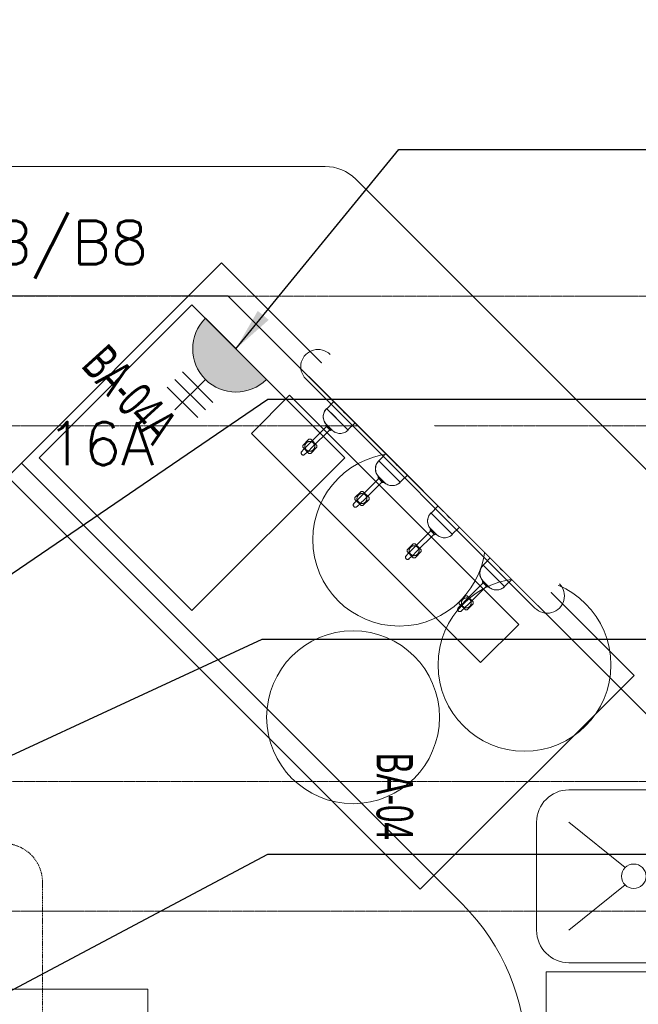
# Model space of a CAD drawing. Header units: millimetres. Extents: x -359 to 21654, y -24856 to 16255.
# Tile 8 of 31: x 802 to 2233, y 10518 to 12797. Entities that reach past the tile are written whole.
import ezdxf
from ezdxf.enums import TextEntityAlignment as Align

# ---------------------------------------------------------------- set-up
doc = ezdxf.new("R2010")
doc.units = ezdxf.units.MM
doc.header["$MEASUREMENT"] = 0
doc.set_wipeout_variables(frame=1)
doc.linetypes.add('FP XREF (2)$0$$0$HIDDEN', pattern=[0.375, 0.25, -0.125])
doc.linetypes.add('HIDDENX2', pattern=[0.75, 0.5, -0.25])
doc.layers.get('0').update_dxf_attribs({"color": 1, "lineweight": 5, "true_color": 0xff0000})
for name, color, linetype, lineweight, true_color in [('FP XREF (2)$0$A-BULKHEAD', 9, 'Continuous', 0, 0x808080), ('FP XREF (2)$0$A-COUNTER', 9, 'Continuous', 0, 0x808080), ('FP XREF (2)$0$A-EQUIP', 9, 'Continuous', 0, 0x808080), ('FP XREF (2)$0$CYAN', 9, 'Continuous', 0, 0x808080), ('FP XREF (2)$0$EQUIP.', 9, 'Continuous', 0, 0x808080), ('FP XREF (2)$0$Furn', 9, 'Continuous', 0, 0x808080), ('FP XREF (2)$0$New-Design-Equipment', 9, 'Continuous', 0, 0x808080), ('M-MEP-ELPR-CKT', 7, 'HIDDENX2', 20, 0x960000), ('M-MEP-ELPR-SOCKET', 5, 'Continuous', 20, 0x0000ff)]:
    doc.layers.add(name, color=color, linetype=linetype, lineweight=lineweight, true_color=true_color)
doc.layers.add('M-MEP-ELSL-TEXT', color=7, linetype='Continuous', lineweight=20)
doc.layers.add('M-MEP-GEN', color=7, linetype='Continuous', lineweight=5)
doc.styles.add('FP XREF (2)$0$MtXpl_Arial_Narrow', font='arialn.ttf')
doc.styles.add('Oswald Light', font='txt')
doc.styles.get("Standard").update_dxf_attribs({"font": 'romans.shx'})
doc.dimstyles.new('MDS-50', dxfattribs={"dimtxt": 100, "dimasz": 100, "dimexe": 50, "dimexo": 50, "dimgap": 25, "dimtad": 1, "dimdec": 0, "dimtxsty": 'Oswald Light', "dimcen": 0, "dimdle": 1.5875, "dimazin": 0, "dimtfac": 1, "dimtdec": 0, "dimtix": 1, "dimtmove": 0, "dimatfit": 0, "dimfxl": 1, "dimfrac": 2, "dimtolj": 1, "dimarcsym": 0})

# ---------------------------------------------------------------- blocks, each defined once
blk = doc.blocks.new('FP XREF (2)$0$A$C1614d8bb')
at = {"color": 0, "lineweight": -2, "extrusion": (0, 0, -1)}
for p, q in [((1393.5, -477), (1387.9, -481.6)), ((1399.9, -473.6), (1393.5, -477)), ((1406.9, -471.5), (1399.9, -473.6)), ((1414.1, -470.8), (1406.9, -471.5)), ((1421.3, -471.5), (1414.1, -470.8)), ((1428.3, -473.6), (1421.3, -471.5)), ((1434.7, -477), (1428.3, -473.6)), ((1440.3, -481.6), (1434.7, -477)), ((1387.9, -481.6), (1312.3, -560.6)), ((1444.9, -487.3), (1440.3, -481.6)), ((1448.3, -493.7), (1444.9, -487.3)), ((1450.4, -500.6), (1448.3, -493.7)), ((1451.1, -507.8), (1450.4, -500.6)), ((1444.9, -528.4), (1448.3, -522)), ((1448.3, -522), (1450.4, -515)), ((1450.4, -515), (1451.1, -507.8)), ((1361.3, -609.6), (1440.3, -534)), ((1440.3, -534), (1444.9, -528.4)), ((1306.1, -568.8), (1305.3, -571.2)), ((1307.3, -566.4), (1306.1, -568.8)), ((1308.6, -564.2), (1307.3, -566.4)), ((1310.1, -562.1), (1308.6, -564.2)), ((1311.9, -560.2), (1310.1, -562.1)), ((1330.6, -578.9), (1311.9, -560.2)), ((1312.3, -560.6), (1361.3, -609.6)), ((1304.6, -573.8), (1304.3, -576.3)), ((1304.3, -576.3), (1304.3, -581.5)), ((1304.3, -581.5), (1304.6, -584.1)), ((1305.3, -571.2), (1304.6, -573.8)), ((1304.6, -584.1), (1305.3, -586.6)), ((1305.3, -586.6), (1306.2, -589)), ((1306.2, -589), (1307.3, -591.4)), ((1307.3, -591.4), (1308.6, -593.6)), ((1330.6, -578.9), (1330.6, -578.9)), ((1330.6, -578.9), (1330.6, -578.9)), ((1336.8, -585.1), (1330.6, -578.9)), ((1343, -591.3), (1336.8, -585.1)), ((1361.7, -610), (1343, -591.3)), ((1343, -591.3), (1343, -591.3)), ((1343, -591.3), (1343, -591.3)), ((1527.6, -592.3), (1520.7, -594.4)), ((1534.8, -591.5), (1527.6, -592.3)), ((1542, -592.3), (1534.8, -591.5)), ((1549, -594.4), (1542, -592.3)), ((1311.7, -601.3), (1270.4, -642.6)), ((1278, -650.3), (1319.3, -609)), ((1308.6, -593.6), (1310.1, -595.7)), ((1310.1, -595.7), (1311.9, -597.6)), ((1310.6, -596), (1310.1, -599.8)), ((1310.1, -599.8), (1320.9, -610.6)), ((1324.7, -610.1), (1310.6, -596)), ((1319.3, -609), (1311.7, -601.3)), ((1311.9, -597.6), (1311.9, -597.6)), ((1311.9, -597.6), (1318.1, -603.8)), ((1318.1, -603.8), (1324.3, -610)), ((1320.9, -610.6), (1324.7, -610.1)), ((1324.3, -610), (1324.3, -610)), ((1324.3, -610), (1326.2, -611.8)), ((1326.2, -611.8), (1328.3, -613.3)), ((1328.3, -613.3), (1330.5, -614.6)), ((1330.5, -614.6), (1332.9, -615.8)), ((1353.1, -615.8), (1355.5, -614.7)), ((1355.5, -614.7), (1357.7, -613.3)), ((1357.7, -613.3), (1359.8, -611.8)), ((1359.8, -611.8), (1361.7, -610)), ((1508.7, -602.4), (1433, -681.3)), ((1514.3, -597.8), (1508.7, -602.4)), ((1520.7, -594.4), (1514.3, -597.8)), ((1555.4, -597.8), (1549, -594.4)), ((1561, -602.4), (1555.4, -597.8)), ((1565.6, -608), (1561, -602.4)), ((1569, -614.4), (1565.6, -608)), ((1571.1, -621.3), (1569, -614.4)), ((1270.9, -631.3), (1256.7, -645.5)), ((1267, -637.8), (1266.1, -638.4)), ((1268, -637.3), (1267, -637.8)), ((1269, -636.8), (1268, -637.3)), ((1270.1, -636.5), (1269, -636.8)), ((1271.2, -636.3), (1270.1, -636.5)), ((1275.1, -631.3), (1270.9, -631.3)), ((1272.3, -636.1), (1271.2, -636.3)), ((1273.5, -636.1), (1272.3, -636.1)), ((1274.6, -636.2), (1273.5, -636.1)), ((1275.7, -636.4), (1274.6, -636.2)), ((1289.2, -645.5), (1275.1, -631.3)), ((1276.8, -636.8), (1275.7, -636.4)), ((1277.8, -637.2), (1276.8, -636.8)), ((1278.8, -637.7), (1277.8, -637.2)), ((1279.8, -638.3), (1278.8, -637.7)), ((1332.9, -615.8), (1335.3, -616.6)), ((1335.3, -616.6), (1337.8, -617.3)), ((1337.8, -617.3), (1340.4, -617.6)), ((1340.4, -617.6), (1345.6, -617.6)), ((1345.6, -617.6), (1348.2, -617.3)), ((1348.2, -617.3), (1350.7, -616.6)), ((1350.7, -616.6), (1353.1, -615.8)), ((1569, -642.7), (1571.1, -635.8)), ((1571.8, -628.5), (1571.1, -621.3)), ((1571.1, -635.8), (1571.8, -628.5)), ((1253.4, -660.5), (1253.2, -661.1)), ((1253.8, -659.9), (1253.4, -660.5)), ((1254.2, -659.4), (1253.8, -659.9)), ((1262.5, -650), (1254.2, -659.4)), ((1256.7, -645.5), (1256.7, -649.7)), ((1256.7, -649.7), (1270.9, -663.9)), ((1261.6, -646), (1261.5, -647.1)), ((1261.5, -647.1), (1261.5, -648.3)), ((1261.5, -648.3), (1261.6, -649.4)), ((1261.8, -644.9), (1261.6, -646)), ((1261.6, -649.4), (1261.9, -650.5)), ((1262.1, -643.8), (1261.8, -644.9)), ((1261.8, -665.9), (1270.6, -658.1)), ((1261.9, -650.5), (1262.2, -651.6)), ((1262.6, -642.8), (1262.1, -643.8)), ((1262.2, -651.6), (1262.6, -652.6)), ((1263.1, -650.2), (1262.5, -650)), ((1263.1, -641.8), (1262.6, -642.8)), ((1262.6, -652.6), (1263.2, -653.6)), ((1263.7, -640.8), (1263.1, -641.8)), ((1270.5, -642.7), (1263.1, -650.2)), ((1263.2, -653.6), (1263.8, -654.5)), ((1264.4, -640), (1263.7, -640.8)), ((1263.8, -654.5), (1264.5, -655.4)), ((1265.2, -639.1), (1264.4, -640)), ((1264.5, -655.4), (1265.3, -656.2)), ((1266.1, -638.4), (1265.2, -639.1)), ((1265.3, -656.2), (1266.2, -656.9)), ((1266.2, -656.9), (1267.1, -657.5)), ((1267.1, -657.5), (1268.1, -658)), ((1268.1, -658), (1269.2, -658.5)), ((1269.2, -658.5), (1270.3, -658.8)), ((1270.3, -658.8), (1271.4, -659)), ((1270.4, -642.6), (1270.5, -642.7)), ((1270.5, -657.7), (1278, -650.2)), ((1270.6, -658.1), (1270.5, -657.7)), ((1271.4, -659), (1272.5, -659.1)), ((1272.5, -659.1), (1273.6, -659.1)), ((1273.6, -659.1), (1274.7, -659)), ((1274.7, -659), (1275.8, -658.7)), ((1275.1, -663.9), (1289.2, -649.7)), ((1275.8, -658.7), (1276.9, -658.4)), ((1276.9, -658.4), (1278, -658)), ((1278, -650.2), (1278, -650.3)), ((1278, -658), (1279, -657.4)), ((1279, -657.4), (1279.9, -656.8)), ((1280.6, -639), (1279.8, -638.3)), ((1279.9, -656.8), (1280.8, -656.1)), ((1281.4, -639.8), (1280.6, -639)), ((1280.8, -656.1), (1281.5, -655.3)), ((1282.2, -640.7), (1281.4, -639.8)), ((1281.5, -655.3), (1282.3, -654.4)), ((1282.8, -641.6), (1282.2, -640.7)), ((1282.3, -654.4), (1282.9, -653.4)), ((1283.3, -642.6), (1282.8, -641.6)), ((1282.9, -653.4), (1283.4, -652.4)), ((1283.8, -643.7), (1283.3, -642.6)), ((1283.4, -652.4), (1283.8, -651.4)), ((1284.1, -644.7), (1283.8, -643.7)), ((1283.8, -651.4), (1284.1, -650.3)), ((1284.3, -645.8), (1284.1, -644.7)), ((1284.1, -650.3), (1284.4, -649.2)), ((1284.4, -647), (1284.3, -645.8)), ((1284.5, -648.1), (1284.4, -647)), ((1284.4, -649.2), (1284.5, -648.1)), ((1289.2, -649.7), (1289.2, -645.5)), ((1482, -730.4), (1561, -654.7)), ((1561, -654.7), (1565.6, -649.1)), ((1565.6, -649.1), (1569, -642.7)), ((1253, -661.8), (1252.9, -662.4)), ((1252.9, -662.4), (1252.9, -663.1)), ((1252.9, -663.1), (1253, -663.8)), ((1253.2, -661.1), (1253, -661.8)), ((1253, -663.8), (1253.2, -664.4)), ((1253.2, -664.4), (1253.4, -665)), ((1253.4, -665), (1253.8, -665.6)), ((1253.8, -665.6), (1254.2, -666.1)), ((1254.2, -666.1), (1254.7, -666.6)), ((1254.7, -666.6), (1255.2, -667)), ((1255.2, -667), (1255.8, -667.3)), ((1255.8, -667.3), (1256.4, -667.5)), ((1256.4, -667.5), (1257, -667.7)), ((1257, -667.7), (1257.7, -667.8)), ((1257.7, -667.8), (1258.4, -667.7)), ((1258.4, -667.7), (1259, -667.6)), ((1259, -667.6), (1259.7, -667.4)), ((1259.7, -667.4), (1260.3, -667.2)), ((1260.3, -667.2), (1260.8, -666.8)), ((1260.8, -666.8), (1261.3, -666.4)), ((1261.3, -666.4), (1261.8, -665.9)), ((1270.9, -663.9), (1275.1, -663.9)), ((1430.9, -682.9), (1429.3, -685)), ((1432.6, -680.9), (1430.9, -682.9)), ((1451.3, -699.6), (1432.6, -680.9)), ((1433, -681.3), (1482, -730.4)), ((1425.4, -694.5), (1425, -697.1)), ((1425, -697.1), (1425, -702.2)), ((1425, -702.2), (1425.4, -704.8)), ((1426, -692), (1425.4, -694.5)), ((1425.4, -704.8), (1426, -707.3)), ((1426.9, -689.5), (1426, -692)), ((1428, -687.2), (1426.9, -689.5)), ((1429.3, -685), (1428, -687.2)), ((1451.3, -699.6), (1451.3, -699.6)), ((1451.3, -699.6), (1451.3, -699.6)), ((1457.5, -705.9), (1451.3, -699.6)), ((1463.7, -712.1), (1457.5, -705.9)), ((1432.4, -722.1), (1391.1, -763.4)), ((1426, -707.3), (1426.9, -709.8)), ((1426.9, -709.8), (1428, -712.1)), ((1428, -712.1), (1429.3, -714.3)), ((1429.3, -714.3), (1430.9, -716.4)), ((1430.9, -716.4), (1432.6, -718.3)), ((1431.3, -716.7), (1430.9, -720.6)), ((1430.9, -720.6), (1441.6, -731.3)), ((1445.4, -730.9), (1431.3, -716.7)), ((1440.1, -729.7), (1432.4, -722.1)), ((1432.6, -718.3), (1432.6, -718.3)), ((1432.6, -718.3), (1438.8, -724.5)), ((1438.8, -724.5), (1445, -730.8)), ((1482.4, -730.8), (1463.7, -712.1)), ((1463.7, -712.1), (1463.7, -712.1)), ((1463.7, -712.1), (1463.7, -712.1)), ((1629.4, -723.1), (1553.7, -802.1)), ((1635, -718.5), (1629.4, -723.1)), ((1641.4, -715.1), (1635, -718.5)), ((1648.3, -713), (1641.4, -715.1)), ((1655.6, -712.3), (1648.3, -713)), ((1662.8, -713), (1655.6, -712.3)), ((1669.7, -715.1), (1662.8, -713)), ((1676.1, -718.5), (1669.7, -715.1)), ((1681.7, -723.1), (1676.1, -718.5)), ((1686.3, -728.7), (1681.7, -723.1)), ((1689.7, -735.1), (1686.3, -728.7)), ((1398.8, -771), (1440.1, -729.7)), ((1441.6, -731.3), (1445.4, -730.9)), ((1445, -730.8), (1445, -730.8)), ((1445, -730.8), (1447, -732.5)), ((1447, -732.5), (1449, -734)), ((1449, -734), (1451.3, -735.4)), ((1451.3, -735.4), (1453.6, -736.5)), ((1453.6, -736.5), (1456, -737.4)), ((1456, -737.4), (1458.6, -738)), ((1458.6, -738), (1461.1, -738.4)), ((1461.1, -738.4), (1466.3, -738.4)), ((1466.3, -738.4), (1468.9, -738)), ((1468.9, -738), (1471.4, -737.4)), ((1471.4, -737.4), (1473.8, -736.5)), ((1473.8, -736.5), (1476.2, -735.4)), ((1476.2, -735.4), (1478.4, -734.1)), ((1478.4, -734.1), (1480.5, -732.5)), ((1480.5, -732.5), (1482.4, -730.8)), ((1691.8, -742.1), (1689.7, -735.1)), ((1692.6, -749.3), (1691.8, -742.1)), ((1691.8, -756.5), (1692.6, -749.3)), ((1383.2, -770.7), (1374.9, -780.2)), ((1391.6, -752.1), (1377.4, -766.2)), ((1377.4, -766.2), (1377.4, -770.5)), ((1377.4, -770.5), (1391.6, -784.6)), ((1382.3, -766.7), (1382.2, -767.9)), ((1382.2, -767.9), (1382.2, -769)), ((1382.2, -769), (1382.4, -770.1)), ((1382.5, -765.6), (1382.3, -766.7)), ((1382.4, -770.1), (1382.6, -771.2)), ((1382.9, -764.5), (1382.5, -765.6)), ((1382.6, -771.2), (1382.9, -772.3)), ((1383.3, -763.5), (1382.9, -764.5)), ((1382.9, -772.3), (1383.4, -773.3)), ((1383.8, -770.9), (1383.2, -770.7)), ((1383.8, -762.5), (1383.3, -763.5)), ((1383.4, -773.3), (1383.9, -774.3)), ((1384.4, -761.6), (1383.8, -762.5)), ((1391.2, -763.5), (1383.8, -770.9)), ((1383.9, -774.3), (1384.5, -775.2)), ((1385.1, -760.7), (1384.4, -761.6)), ((1385.9, -759.9), (1385.1, -760.7)), ((1386.8, -759.2), (1385.9, -759.9)), ((1387.7, -758.5), (1386.8, -759.2)), ((1388.7, -758), (1387.7, -758.5)), ((1389.8, -757.6), (1388.7, -758)), ((1390.8, -757.2), (1389.8, -757.6)), ((1391.9, -757), (1390.8, -757.2)), ((1391.1, -763.4), (1391.2, -763.5)), ((1391.2, -778.5), (1398.7, -771)), ((1395.8, -752.1), (1391.6, -752.1)), ((1393.1, -756.9), (1391.9, -757)), ((1394.2, -756.9), (1393.1, -756.9)), ((1395.3, -757), (1394.2, -756.9)), ((1396.4, -757.2), (1395.3, -757)), ((1410, -766.2), (1395.8, -752.1)), ((1395.8, -784.6), (1410, -770.5)), ((1397.5, -757.5), (1396.4, -757.2)), ((1398.5, -757.9), (1397.5, -757.5)), ((1399.5, -758.4), (1398.5, -757.9)), ((1398.7, -771), (1398.8, -771)), ((1400.5, -759.1), (1399.5, -758.4)), ((1401.4, -759.8), (1400.5, -759.1)), ((1402.2, -760.6), (1401.4, -759.8)), ((1402.9, -761.4), (1402.2, -760.6)), ((1403.5, -762.4), (1402.9, -761.4)), ((1403, -775.1), (1403.6, -774.2)), ((1404.1, -763.4), (1403.5, -762.4)), ((1403.6, -774.2), (1404.1, -773.2)), ((1404.5, -764.4), (1404.1, -763.4)), ((1404.1, -773.2), (1404.6, -772.1)), ((1404.8, -765.5), (1404.5, -764.4)), ((1404.6, -772.1), (1404.9, -771)), ((1405.1, -766.6), (1404.8, -765.5)), ((1404.9, -771), (1405.1, -769.9)), ((1405.2, -767.7), (1405.1, -766.6)), ((1405.1, -769.9), (1405.2, -768.8)), ((1405.2, -768.8), (1405.2, -767.7)), ((1410, -770.5), (1410, -766.2)), ((1681.7, -775.4), (1686.3, -769.8)), ((1686.3, -769.8), (1689.7, -763.4)), ((1689.7, -763.4), (1691.8, -756.5)), ((1373.7, -782.5), (1373.6, -783.2)), ((1373.6, -783.2), (1373.6, -783.8)), ((1373.6, -783.8), (1373.7, -784.5)), ((1373.9, -781.9), (1373.7, -782.5)), ((1373.7, -784.5), (1373.9, -785.1)), ((1374.2, -781.2), (1373.9, -781.9)), ((1373.9, -785.1), (1374.2, -785.7)), ((1374.5, -780.7), (1374.2, -781.2)), ((1374.2, -785.7), (1374.5, -786.3)), ((1374.9, -780.2), (1374.5, -780.7)), ((1374.5, -786.3), (1374.9, -786.8)), ((1374.9, -786.8), (1375.4, -787.3)), ((1375.4, -787.3), (1375.9, -787.7)), ((1375.9, -787.7), (1376.5, -788)), ((1376.5, -788), (1377.1, -788.3)), ((1377.1, -788.3), (1377.8, -788.4)), ((1377.8, -788.4), (1378.4, -788.5)), ((1378.4, -788.5), (1379.1, -788.5)), ((1379.1, -788.5), (1379.8, -788.4)), ((1379.8, -788.4), (1380.4, -788.2)), ((1380.4, -788.2), (1381, -787.9)), ((1381, -787.9), (1381.6, -787.5)), ((1381.6, -787.5), (1382.1, -787.1)), ((1382.1, -787.1), (1382.5, -786.6)), ((1382.5, -786.6), (1391.4, -778.9)), ((1384.5, -775.2), (1385.3, -776.1)), ((1385.3, -776.1), (1386.1, -776.9)), ((1386.1, -776.9), (1386.9, -777.6)), ((1386.9, -777.6), (1387.9, -778.2)), ((1387.9, -778.2), (1388.9, -778.8)), ((1388.9, -778.8), (1389.9, -779.2)), ((1389.9, -779.2), (1391, -779.5)), ((1391, -779.5), (1392.1, -779.7)), ((1391.4, -778.9), (1391.2, -778.5)), ((1391.6, -784.6), (1395.8, -784.6)), ((1392.1, -779.7), (1393.2, -779.8)), ((1393.2, -779.8), (1394.4, -779.8)), ((1394.4, -779.8), (1395.5, -779.7)), ((1395.5, -779.7), (1396.6, -779.5)), ((1396.6, -779.5), (1397.7, -779.1)), ((1397.7, -779.1), (1398.7, -778.7)), ((1398.7, -778.7), (1399.7, -778.1)), ((1399.7, -778.1), (1400.6, -777.5)), ((1400.6, -777.5), (1401.5, -776.8)), ((1401.5, -776.8), (1402.3, -776)), ((1402.3, -776), (1403, -775.1)), ((1602.8, -851.1), (1681.7, -775.4)), ((1546.1, -815.2), (1545.7, -817.8)), ((1545.7, -817.8), (1545.7, -823)), ((1546.7, -812.7), (1546.1, -815.2)), ((1547.6, -810.3), (1546.7, -812.7)), ((1548.7, -807.9), (1547.6, -810.3)), ((1550.1, -805.7), (1548.7, -807.9)), ((1551.6, -803.6), (1550.1, -805.7)), ((1553.3, -801.7), (1551.6, -803.6)), ((1572, -820.4), (1553.3, -801.7)), ((1553.7, -802.1), (1602.8, -851.1)), ((1553.1, -842.8), (1511.8, -884.1)), ((1545.7, -823), (1546.1, -825.5)), ((1546.1, -825.5), (1546.7, -828.1)), ((1546.7, -828.1), (1547.6, -830.5)), ((1547.6, -830.5), (1548.7, -832.8)), ((1548.7, -832.8), (1550.1, -835.1)), ((1550.1, -835.1), (1551.6, -837.2)), ((1551.6, -837.2), (1553.4, -839.1)), ((1552, -837.5), (1551.6, -841.3)), ((1551.6, -841.3), (1562.4, -852)), ((1566.2, -851.6), (1552, -837.5)), ((1560.8, -850.5), (1553.1, -842.8)), ((1553.4, -839.1), (1553.4, -839.1)), ((1553.4, -839.1), (1559.6, -845.3)), ((1572.1, -820.4), (1572, -820.4)), ((1572, -820.4), (1572, -820.4)), ((1578.3, -826.6), (1572.1, -820.4)), ((1584.5, -832.8), (1578.3, -826.6)), ((1603.2, -851.5), (1584.5, -832.8)), ((1584.5, -832.8), (1584.5, -832.8)), ((1584.5, -832.8), (1584.5, -832.8)), ((1755.7, -839.2), (1750.1, -843.8)), ((1762.1, -835.8), (1755.7, -839.2)), ((1769.1, -833.7), (1762.1, -835.8)), ((1776.3, -833), (1769.1, -833.7)), ((1783.5, -833.7), (1776.3, -833)), ((1790.5, -835.8), (1783.5, -833.7)), ((1796.8, -839.2), (1790.5, -835.8)), ((1802.5, -843.8), (1796.8, -839.2)), ((1519.5, -891.8), (1560.8, -850.5)), ((1559.6, -845.3), (1565.8, -851.5)), ((1562.4, -852), (1566.2, -851.6)), ((1565.8, -851.5), (1565.8, -851.5)), ((1565.8, -851.5), (1567.7, -853.2)), ((1567.7, -853.2), (1569.8, -854.8)), ((1569.8, -854.8), (1572, -856.1)), ((1572, -856.1), (1574.3, -857.2)), ((1574.3, -857.2), (1576.8, -858.1)), ((1576.8, -858.1), (1579.3, -858.7)), ((1579.3, -858.7), (1581.9, -859.1)), ((1581.9, -859.1), (1587, -859.1)), ((1587, -859.1), (1589.6, -858.7)), ((1589.6, -858.7), (1592.1, -858.1)), ((1592.1, -858.1), (1594.6, -857.2)), ((1594.6, -857.2), (1596.9, -856.1)), ((1596.9, -856.1), (1599.1, -854.8)), ((1599.1, -854.8), (1601.2, -853.2)), ((1601.2, -853.2), (1603.2, -851.5)), ((1750.1, -843.8), (1674.5, -922.8)), ((1807.1, -849.5), (1802.5, -843.8)), ((1810.5, -855.9), (1807.1, -849.5)), ((1812.6, -862.8), (1810.5, -855.9)), ((1813.3, -870), (1812.6, -862.8)), ((1512.3, -872.8), (1498.2, -887)), ((1498.2, -887), (1498.2, -891.2)), ((1503.1, -887.5), (1503, -888.6)), ((1503.3, -886.4), (1503.1, -887.5)), ((1503.6, -885.3), (1503.3, -886.4)), ((1504, -884.2), (1503.6, -885.3)), ((1504.5, -883.2), (1504, -884.2)), ((1505.2, -882.3), (1504.5, -883.2)), ((1511.9, -884.2), (1504.5, -891.7)), ((1505.9, -881.4), (1505.2, -882.3)), ((1506.7, -880.6), (1505.9, -881.4)), ((1507.5, -879.9), (1506.7, -880.6)), ((1508.5, -879.3), (1507.5, -879.9)), ((1509.5, -878.7), (1508.5, -879.3)), ((1510.5, -878.3), (1509.5, -878.7)), ((1511.6, -877.9), (1510.5, -878.3)), ((1512.7, -877.7), (1511.6, -877.9)), ((1511.8, -884.1), (1511.9, -884.2)), ((1516.6, -872.8), (1512.3, -872.8)), ((1513.8, -877.6), (1512.7, -877.7)), ((1514.9, -877.6), (1513.8, -877.6)), ((1516, -877.7), (1514.9, -877.6)), ((1517.2, -877.9), (1516, -877.7)), ((1530.7, -887), (1516.6, -872.8)), ((1518.2, -878.2), (1517.2, -877.9)), ((1519.3, -878.7), (1518.2, -878.2)), ((1520.3, -879.2), (1519.3, -878.7)), ((1521.2, -879.8), (1520.3, -879.2)), ((1522.1, -880.5), (1521.2, -879.8)), ((1522.9, -881.3), (1522.1, -880.5)), ((1523.6, -882.2), (1522.9, -881.3)), ((1524.3, -883.1), (1523.6, -882.2)), ((1524.8, -884.1), (1524.3, -883.1)), ((1525.2, -885.1), (1524.8, -884.1)), ((1525.6, -886.2), (1525.2, -885.1)), ((1525.8, -887.3), (1525.6, -886.2)), ((1525.9, -888.4), (1525.8, -887.3)), ((1525.9, -889.6), (1525.9, -888.4)), ((1530.7, -891.2), (1530.7, -887)), ((1807.1, -890.6), (1810.5, -884.2)), ((1810.5, -884.2), (1812.6, -877.2)), ((1812.6, -877.2), (1813.3, -870)), ((1494.5, -903.2), (1494.4, -903.9)), ((1494.4, -903.9), (1494.4, -904.6)), ((1494.4, -904.6), (1494.5, -905.2)), ((1494.6, -902.6), (1494.5, -903.2)), ((1494.5, -905.2), (1494.6, -905.9)), ((1494.9, -902), (1494.6, -902.6)), ((1494.6, -905.9), (1494.9, -906.5)), ((1495.2, -901.4), (1494.9, -902)), ((1494.9, -906.5), (1495.2, -907)), ((1495.7, -900.9), (1495.2, -901.4)), ((1495.2, -907), (1495.7, -907.6)), ((1504, -891.4), (1495.7, -900.9)), ((1495.7, -907.6), (1496.1, -908)), ((1496.1, -908), (1496.7, -908.4)), ((1496.7, -908.4), (1497.2, -908.8)), ((1497.2, -908.8), (1497.9, -909)), ((1497.9, -909), (1498.5, -909.2)), ((1498.2, -891.2), (1512.3, -905.3)), ((1498.5, -909.2), (1499.2, -909.2)), ((1499.2, -909.2), (1499.8, -909.2)), ((1499.8, -909.2), (1500.5, -909.1)), ((1500.5, -909.1), (1501.1, -908.9)), ((1501.1, -908.9), (1501.7, -908.6)), ((1501.7, -908.6), (1502.3, -908.3)), ((1502.3, -908.3), (1502.8, -907.9)), ((1502.8, -907.9), (1503.3, -907.4)), ((1503, -888.6), (1503, -889.7)), ((1503, -889.7), (1503.1, -890.8)), ((1503.1, -890.8), (1503.3, -891.9)), ((1503.3, -891.9), (1503.7, -893)), ((1503.3, -907.4), (1512.1, -899.6)), ((1503.7, -893), (1504.1, -894.1)), ((1504.5, -891.7), (1504, -891.4)), ((1504.1, -894.1), (1504.6, -895.1)), ((1504.6, -895.1), (1505.3, -896)), ((1505.3, -896), (1506, -896.8)), ((1506, -896.8), (1506.8, -897.6)), ((1506.8, -897.6), (1507.7, -898.3)), ((1507.7, -898.3), (1508.6, -899)), ((1508.6, -899), (1509.6, -899.5)), ((1509.6, -899.5), (1510.6, -899.9)), ((1510.6, -899.9), (1511.7, -900.2)), ((1511.7, -900.2), (1512.8, -900.4)), ((1512, -899.2), (1519.4, -891.7)), ((1512.1, -899.6), (1512, -899.2)), ((1512.3, -905.3), (1516.6, -905.3)), ((1512.8, -900.4), (1514, -900.6)), ((1514, -900.6), (1515.1, -900.5)), ((1515.1, -900.5), (1516.2, -900.4)), ((1516.2, -900.4), (1517.3, -900.2)), ((1516.6, -905.3), (1530.7, -891.2)), ((1517.3, -900.2), (1518.4, -899.9)), ((1518.4, -899.9), (1519.4, -899.4)), ((1519.4, -891.7), (1519.5, -891.8)), ((1519.4, -899.4), (1520.4, -898.9)), ((1520.4, -898.9), (1521.4, -898.2)), ((1521.4, -898.2), (1522.2, -897.5)), ((1522.2, -897.5), (1523, -896.7)), ((1523, -896.7), (1523.7, -895.8)), ((1523.7, -895.8), (1524.3, -894.9)), ((1524.3, -894.9), (1524.9, -893.9)), ((1524.9, -893.9), (1525.3, -892.9)), ((1525.3, -892.9), (1525.6, -891.8)), ((1525.6, -891.8), (1525.8, -890.7)), ((1525.8, -890.7), (1525.9, -889.6)), ((1723.5, -971.8), (1802.5, -896.2)), ((1802.5, -896.2), (1807.1, -890.6)), ((1667.5, -933.4), (1666.8, -936)), ((1668.3, -931), (1667.5, -933.4)), ((1669.5, -928.6), (1668.3, -931)), ((1670.8, -926.4), (1669.5, -928.6)), ((1672.3, -924.3), (1670.8, -926.4)), ((1674.1, -922.4), (1672.3, -924.3)), ((1692.8, -941.1), (1674.1, -922.4)), ((1674.5, -922.8), (1723.5, -971.8)), ((1666.8, -936), (1666.5, -938.5)), ((1666.5, -938.5), (1666.5, -943.7)), ((1666.5, -943.7), (1666.8, -946.3)), ((1666.8, -946.3), (1667.5, -948.8)), ((1667.5, -948.8), (1668.4, -951.2)), ((1668.4, -951.2), (1669.5, -953.6)), ((1669.5, -953.6), (1670.8, -955.8)), ((1670.8, -955.8), (1672.3, -957.9)), ((1692.8, -941.1), (1692.8, -941.1)), ((1692.8, -941.1), (1692.8, -941.1)), ((1699, -947.3), (1692.8, -941.1)), ((1705.2, -953.5), (1699, -947.3)), ((1723.9, -972.2), (1705.2, -953.5)), ((1705.2, -953.5), (1705.2, -953.5)), ((1705.2, -953.5), (1705.2, -953.5)), ((1673.8, -963.5), (1632.6, -1004.8)), ((1640.2, -1012.5), (1681.5, -971.2)), ((1672.3, -957.9), (1674.1, -959.8)), ((1672.8, -958.2), (1672.3, -962)), ((1672.3, -962), (1683.1, -972.8)), ((1686.9, -972.3), (1672.8, -958.2)), ((1681.5, -971.2), (1673.8, -963.5)), ((1674.1, -959.8), (1674.1, -959.8)), ((1674.1, -959.8), (1680.3, -966)), ((1680.3, -966), (1686.5, -972.2)), ((1683.1, -972.8), (1686.9, -972.3)), ((1686.5, -972.2), (1686.5, -972.2)), ((1686.5, -972.2), (1688.4, -974)), ((1688.4, -974), (1690.5, -975.5)), ((1690.5, -975.5), (1692.7, -976.8)), ((1692.7, -976.8), (1695.1, -978)), ((1695.1, -978), (1697.5, -978.8)), ((1697.5, -978.8), (1700, -979.5)), ((1700, -979.5), (1702.6, -979.8)), ((1707.8, -979.8), (1710.3, -979.5)), ((1710.3, -979.5), (1712.9, -978.8)), ((1712.9, -978.8), (1715.3, -978)), ((1715.3, -978), (1717.7, -976.9)), ((1717.7, -976.9), (1719.9, -975.5)), ((1719.9, -975.5), (1722, -974)), ((1722, -974), (1723.9, -972.2)), ((1633.1, -993.5), (1618.9, -1007.7)), ((1626.6, -1002.2), (1625.9, -1003)), ((1627.4, -1001.3), (1626.6, -1002.2)), ((1628.3, -1000.6), (1627.4, -1001.3)), ((1629.2, -1000), (1628.3, -1000.6)), ((1630.2, -999.5), (1629.2, -1000)), ((1631.2, -999), (1630.2, -999.5)), ((1632.3, -998.7), (1631.2, -999)), ((1633.4, -998.5), (1632.3, -998.7)), ((1637.3, -993.5), (1633.1, -993.5)), ((1634.5, -998.3), (1633.4, -998.5)), ((1635.7, -998.3), (1634.5, -998.3)), ((1636.8, -998.4), (1635.7, -998.3)), ((1637.9, -998.6), (1636.8, -998.4)), ((1651.4, -1007.7), (1637.3, -993.5)), ((1639, -999), (1637.9, -998.6)), ((1640, -999.4), (1639, -999)), ((1641, -999.9), (1640, -999.4)), ((1641.9, -1000.5), (1641, -999.9)), ((1642.8, -1001.2), (1641.9, -1000.5)), ((1643.6, -1002), (1642.8, -1001.2)), ((1644.3, -1002.9), (1643.6, -1002)), ((1702.6, -979.8), (1707.8, -979.8)), ((1615.2, -1024), (1615.1, -1024.6)), ((1615.1, -1024.6), (1615.1, -1025.3)), ((1615.4, -1023.3), (1615.2, -1024)), ((1615.6, -1022.7), (1615.4, -1023.3)), ((1616, -1022.1), (1615.6, -1022.7)), ((1616.4, -1021.6), (1616, -1022.1)), ((1624.7, -1012.2), (1616.4, -1021.6)), ((1618.9, -1007.7), (1618.9, -1011.9)), ((1618.9, -1011.9), (1633.1, -1026.1)), ((1623.8, -1008.2), (1623.7, -1009.3)), ((1623.7, -1009.3), (1623.7, -1010.5)), ((1623.7, -1010.5), (1623.8, -1011.6)), ((1624, -1007.1), (1623.8, -1008.2)), ((1623.8, -1011.6), (1624, -1012.7)), ((1624.3, -1006), (1624, -1007.1)), ((1624, -1012.7), (1624.4, -1013.8)), ((1624, -1028.1), (1632.8, -1020.3)), ((1624.8, -1005), (1624.3, -1006)), ((1624.4, -1013.8), (1624.8, -1014.8)), ((1625.3, -1012.4), (1624.7, -1012.2)), ((1625.3, -1004), (1624.8, -1005)), ((1624.8, -1014.8), (1625.4, -1015.8)), ((1625.9, -1003), (1625.3, -1004)), ((1632.7, -1004.9), (1625.3, -1012.4)), ((1625.4, -1015.8), (1626, -1016.7)), ((1626, -1016.7), (1626.7, -1017.6)), ((1626.7, -1017.6), (1627.5, -1018.4)), ((1627.5, -1018.4), (1628.4, -1019.1)), ((1628.4, -1019.1), (1629.3, -1019.7)), ((1629.3, -1019.7), (1630.3, -1020.2)), ((1630.3, -1020.2), (1631.4, -1020.7)), ((1631.4, -1020.7), (1632.5, -1021)), ((1632.5, -1021), (1633.6, -1021.2)), ((1632.6, -1004.8), (1632.7, -1004.9)), ((1632.7, -1019.9), (1640.2, -1012.4)), ((1632.8, -1020.3), (1632.7, -1019.9)), ((1633.6, -1021.2), (1634.7, -1021.3)), ((1634.7, -1021.3), (1635.8, -1021.3)), ((1635.8, -1021.3), (1636.9, -1021.2)), ((1636.9, -1021.2), (1638, -1020.9)), ((1637.3, -1026.1), (1651.4, -1011.9)), ((1638, -1020.9), (1639.1, -1020.6)), ((1639.1, -1020.6), (1640.2, -1020.2)), ((1640.2, -1012.4), (1640.2, -1012.5)), ((1640.2, -1020.2), (1641.2, -1019.6)), ((1641.2, -1019.6), (1642.1, -1019)), ((1642.1, -1019), (1642.9, -1018.3)), ((1642.9, -1018.3), (1643.7, -1017.5)), ((1643.7, -1017.5), (1644.4, -1016.6)), ((1645, -1003.8), (1644.3, -1002.9)), ((1644.4, -1016.6), (1645.1, -1015.6)), ((1645.5, -1004.8), (1645, -1003.8)), ((1645.1, -1015.6), (1645.6, -1014.6)), ((1646, -1005.9), (1645.5, -1004.8)), ((1645.6, -1014.6), (1646, -1013.6)), ((1646.3, -1006.9), (1646, -1005.9)), ((1646, -1013.6), (1646.3, -1012.5)), ((1646.5, -1008), (1646.3, -1006.9)), ((1646.3, -1012.5), (1646.5, -1011.4)), ((1646.6, -1009.2), (1646.5, -1008)), ((1646.5, -1011.4), (1646.7, -1010.3)), ((1646.7, -1010.3), (1646.6, -1009.2)), ((1651.4, -1011.9), (1651.4, -1007.7)), ((1615.1, -1025.3), (1615.2, -1026)), ((1615.2, -1026), (1615.4, -1026.6)), ((1615.4, -1026.6), (1615.6, -1027.2)), ((1615.6, -1027.2), (1616, -1027.8)), ((1616, -1027.8), (1616.4, -1028.3)), ((1616.4, -1028.3), (1616.9, -1028.8)), ((1616.9, -1028.8), (1617.4, -1029.2)), ((1617.4, -1029.2), (1618, -1029.5)), ((1618, -1029.5), (1618.6, -1029.7)), ((1618.6, -1029.7), (1619.2, -1029.9)), ((1619.2, -1029.9), (1619.9, -1030)), ((1619.9, -1030), (1620.6, -1029.9)), ((1620.6, -1029.9), (1621.2, -1029.8)), ((1621.2, -1029.8), (1621.9, -1029.6)), ((1621.9, -1029.6), (1622.5, -1029.4)), ((1622.5, -1029.4), (1623, -1029)), ((1623, -1029), (1623.5, -1028.6)), ((1623.5, -1028.6), (1624, -1028.1)), ((1633.1, -1026.1), (1637.3, -1026.1))]:
    blk.add_line(p, q, dxfattribs=at)
at = {"color": 0, "lineweight": -2}
for p, q in [((1137.8, -617.5), (1226.2, -529.1)), ((1226.2, -529.1), (1756.5, -1059.5)), ((1668.2, -1147.8), (1137.8, -617.5)), ((1756.5, -1059.5), (1668.2, -1147.8))]:
    blk.add_line(p, q, dxfattribs=at)
at = {"layer": 'FP XREF (2)$0$A-EQUIP', "color": 0, "lineweight": -2}
for p, q in [((574, -718), (1068.9, -223)), ((1068.9, -223), (2023.5, -1177.6)), ((1000.3, -320.4), (646.8, -673.9)), ((1353.9, -673.9), (1000.3, -320.4)), ((646.8, -673.9), (1000.3, -1027.5)), ((1000.3, -1027.5), (1353.9, -673.9)), ((1528.6, -1672.6), (574, -718)), ((2023.5, -1177.6), (1528.6, -1672.6)), ((1872.7, -1442.4), (2172.7, -1442.4)), ((1797.7, -1767.4), (1797.7, -1517.4)), ((1872.7, -1517.4), (2002.7, -1622.4)), ((2002.7, -1662.5), (1872.7, -1767.4)), ((2172.7, -1842.4), (1872.7, -1842.4)), ((1819.8, -2213.8), (1819.8, -1863.8)), ((1819.8, -1863.8), (2319.8, -1863.8))]:
    blk.add_line(p, q, dxfattribs=at)
for centre, radius in [((1480.1, -863.5), 200), ((1769.8, -1153.2), 200), ((1373, -1274.5), 200), ((2022.7, -1642.4), 28.4)]:
    blk.add_circle(centre, radius, dxfattribs=at)
for centre, start, end in [((1872.7, -1517.4), 90, 180), ((1872.7, -1767.4), 180, 270)]:
    blk.add_arc(centre, 75, start, end, dxfattribs=at)
at = {"layer": 'FP XREF (2)$0$Furn', "color": 0, "lineweight": -2, "ltscale": 500}
for p, q in [((1226.2, -529.1), (1137.8, -617.5)), ((1668.2, -1147.8), (1137.8, -617.5)), ((1756.5, -1059.5), (1668.2, -1147.8))]:
    blk.add_line(p, q, dxfattribs=at)
at = {"layer": 'FP XREF (2)$0$New-Design-Equipment', "color": 0, "lineweight": -2}
for p, q in [((1850.6, -965.4), (1320.3, -435.1)), ((1794, -1022), (1263.7, -491.6)), ((1387.9, -481.6), (1312.3, -560.6)), ((1387.9, -481.6), (1387.9, -481.6)), ((1361.3, -609.6), (1440.3, -534)), ((1330.6, -578.9), (1311.9, -560.2)), ((1312.3, -560.6), (1361.3, -609.6)), ((1330.6, -578.9), (1330.6, -578.9)), ((1330.6, -578.9), (1330.6, -578.9)), ((1336.8, -585.1), (1330.6, -578.9)), ((1343, -591.3), (1336.8, -585.1)), ((1361.7, -610), (1343, -591.3)), ((1343, -591.3), (1343, -591.3)), ((1343, -591.3), (1343, -591.3)), ((1311.7, -601.3), (1270.4, -642.6)), ((1278, -650.3), (1319.3, -609)), ((1310.6, -596), (1310.1, -599.8)), ((1310.1, -599.8), (1320.9, -610.6)), ((1324.7, -610.1), (1310.6, -596)), ((1319.3, -609), (1311.7, -601.3)), ((1311.9, -597.6), (1311.9, -597.6)), ((1311.9, -597.6), (1318.1, -603.8)), ((1318.1, -603.8), (1324.3, -610)), ((1320.9, -610.6), (1324.7, -610.1)), ((1324.3, -610), (1324.3, -610)), ((1508.7, -602.4), (1433, -681.3)), ((1508.7, -602.4), (1508.7, -602.4)), ((1270.9, -631.3), (1256.7, -645.5)), ((1275.1, -631.3), (1270.9, -631.3)), ((1289.2, -645.5), (1275.1, -631.3)), ((1262.5, -650), (1254.2, -659.4)), ((1256.7, -645.5), (1256.7, -649.7)), ((1256.7, -649.7), (1270.9, -663.9)), ((1261.8, -665.9), (1270.6, -658.1)), ((1270.5, -642.7), (1263.1, -650.2)), ((1270.4, -642.6), (1270.5, -642.7)), ((1270.5, -657.7), (1278, -650.2)), ((1275.1, -663.9), (1289.2, -649.7)), ((1278, -650.2), (1278, -650.3)), ((1289.2, -649.7), (1289.2, -645.5)), ((1482, -730.4), (1561, -654.7)), ((1270.9, -663.9), (1275.1, -663.9)), ((1451.3, -699.6), (1432.6, -680.9)), ((1433, -681.3), (1482, -730.4)), ((1451.3, -699.6), (1451.3, -699.6)), ((1451.3, -699.6), (1451.3, -699.6)), ((1457.5, -705.9), (1451.3, -699.6)), ((1463.7, -712.1), (1457.5, -705.9)), ((1432.4, -722.1), (1391.1, -763.4)), ((1431.3, -716.7), (1430.9, -720.6)), ((1430.9, -720.6), (1441.6, -731.3)), ((1445.4, -730.9), (1431.3, -716.7)), ((1440.1, -729.7), (1432.4, -722.1)), ((1432.6, -718.3), (1432.6, -718.3)), ((1432.6, -718.3), (1438.8, -724.5)), ((1438.8, -724.5), (1445, -730.8)), ((1482.4, -730.8), (1463.7, -712.1)), ((1463.7, -712.1), (1463.7, -712.1)), ((1463.7, -712.1), (1463.7, -712.1)), ((1629.4, -723.1), (1553.7, -802.1)), ((1629.4, -723.1), (1629.4, -723.1)), ((1398.8, -771), (1440.1, -729.7)), ((1441.6, -731.3), (1445.4, -730.9)), ((1445, -730.8), (1445, -730.8)), ((1383.2, -770.7), (1374.9, -780.2)), ((1391.6, -752.1), (1377.4, -766.2)), ((1377.4, -766.2), (1377.4, -770.5)), ((1377.4, -770.5), (1391.6, -784.6)), ((1391.2, -763.5), (1383.8, -770.9)), ((1391.1, -763.4), (1391.2, -763.5)), ((1391.2, -778.5), (1398.7, -771)), ((1395.8, -752.1), (1391.6, -752.1)), ((1410, -766.2), (1395.8, -752.1)), ((1395.8, -784.6), (1410, -770.5)), ((1398.7, -771), (1398.8, -771)), ((1410, -770.5), (1410, -766.2)), ((1382.5, -786.6), (1391.4, -778.9)), ((1391.6, -784.6), (1395.8, -784.6)), ((1602.8, -851.1), (1681.7, -775.4)), ((1572, -820.4), (1553.3, -801.7)), ((1553.7, -802.1), (1602.8, -851.1)), ((1553.1, -842.8), (1511.8, -884.1)), ((1552, -837.5), (1551.6, -841.3)), ((1551.6, -841.3), (1562.4, -852)), ((1566.2, -851.6), (1552, -837.5)), ((1560.8, -850.5), (1553.1, -842.8)), ((1553.4, -839.1), (1553.4, -839.1)), ((1553.4, -839.1), (1559.6, -845.3)), ((1572.1, -820.4), (1572, -820.4)), ((1572, -820.4), (1572, -820.4)), ((1578.3, -826.6), (1572.1, -820.4)), ((1584.5, -832.8), (1578.3, -826.6)), ((1603.2, -851.5), (1584.5, -832.8)), ((1584.5, -832.8), (1584.5, -832.8)), ((1584.5, -832.8), (1584.5, -832.8)), ((1519.5, -891.8), (1560.8, -850.5)), ((1559.6, -845.3), (1565.8, -851.5)), ((1562.4, -852), (1566.2, -851.6)), ((1565.8, -851.5), (1565.8, -851.5)), ((1750.1, -843.8), (1674.5, -922.8)), ((1750.1, -843.8), (1750.1, -843.8)), ((1512.3, -872.8), (1498.2, -887)), ((1498.2, -887), (1498.2, -891.2)), ((1511.9, -884.2), (1504.5, -891.7)), ((1511.8, -884.1), (1511.9, -884.2)), ((1516.6, -872.8), (1512.3, -872.8)), ((1530.7, -887), (1516.6, -872.8)), ((1530.7, -891.2), (1530.7, -887)), ((1504, -891.4), (1495.7, -900.9)), ((1498.2, -891.2), (1512.3, -905.3)), ((1503.3, -907.4), (1512.1, -899.6)), ((1512, -899.2), (1519.4, -891.7)), ((1512.3, -905.3), (1516.6, -905.3)), ((1516.6, -905.3), (1530.7, -891.2)), ((1519.4, -891.7), (1519.5, -891.8)), ((1723.5, -971.8), (1802.5, -896.2)), ((1692.8, -941.1), (1674.1, -922.4)), ((1674.5, -922.8), (1723.5, -971.8)), ((1692.8, -941.1), (1692.8, -941.1)), ((1692.8, -941.1), (1692.8, -941.1)), ((1699, -947.3), (1692.8, -941.1)), ((1705.2, -953.5), (1699, -947.3)), ((1723.9, -972.2), (1705.2, -953.5)), ((1705.2, -953.5), (1705.2, -953.5)), ((1705.2, -953.5), (1705.2, -953.5)), ((1673.8, -963.5), (1632.6, -1004.8)), ((1640.2, -1012.5), (1681.5, -971.2)), ((1672.8, -958.2), (1672.3, -962)), ((1672.3, -962), (1683.1, -972.8)), ((1686.9, -972.3), (1672.8, -958.2)), ((1681.5, -971.2), (1673.8, -963.5)), ((1674.1, -959.8), (1674.1, -959.8)), ((1674.1, -959.8), (1680.3, -966)), ((1680.3, -966), (1686.5, -972.2)), ((1683.1, -972.8), (1686.9, -972.3)), ((1686.5, -972.2), (1686.5, -972.2)), ((1633.1, -993.5), (1618.9, -1007.7)), ((1637.3, -993.5), (1633.1, -993.5)), ((1651.4, -1007.7), (1637.3, -993.5)), ((1624.7, -1012.2), (1616.4, -1021.6)), ((1618.9, -1007.7), (1618.9, -1011.9)), ((1618.9, -1011.9), (1633.1, -1026.1)), ((1624, -1028.1), (1632.8, -1020.3)), ((1632.7, -1004.9), (1625.3, -1012.4)), ((1632.6, -1004.8), (1632.7, -1004.9)), ((1632.7, -1019.9), (1640.2, -1012.4)), ((1637.3, -1026.1), (1651.4, -1011.9)), ((1640.2, -1012.4), (1640.2, -1012.5)), ((1651.4, -1011.9), (1651.4, -1007.7)), ((1633.1, -1026.1), (1637.3, -1026.1))]:
    blk.add_line(p, q, dxfattribs=at)
at = {"layer": 'FP XREF (2)$0$New-Design-Equipment', "color": 0, "linetype": 'Continuous', "lineweight": -2}
for centre in [(1375.3, -546.6), (1496, -667.4), (1616.7, -788.1), (1737.5, -908.8)]:
    blk.add_circle(centre, 32, dxfattribs=at)
at = {"layer": 'FP XREF (2)$0$New-Design-Equipment', "color": 0, "lineweight": -2}
for centre in [(1273, -647.6), (1393.7, -768.3), (1514.4, -889.1), (1635.2, -1009.8)]:
    blk.add_circle(centre, 11.5, dxfattribs=at)
for centre, radius, start, end in [((1292, -463.3), 40, 44.9997, 225.012), ((1414.1, -507.8), 37, 44.9997, 134.9997), ((1414.1, -507.8), 37, 314.9997, 44.9997), ((1330.6, -578.9), 26.4, 135.019, 225.0191), ((1534.8, -628.5), 37, 44.9997, 134.9997), ((1343, -591.3), 26.4, 224.9802, 314.9803), ((1534.8, -628.5), 37, 314.9997, 44.9997), ((1257.9, -662.8), 5, 137.9865, 199.0552), ((1257.9, -662.8), 5, 199.0552, 260.1238), ((1257.9, -662.8), 5, 260.1238, 321.1924), ((1451.3, -699.6), 26.4, 135.019, 225.0191), ((1655.6, -749.3), 37, 44.9997, 134.9997), ((1655.6, -749.3), 37, 314.9997, 44.9997), ((1463.7, -712.1), 26.4, 224.9802, 314.9803), ((1378.6, -783.5), 5, 137.9865, 199.0552), ((1378.6, -783.5), 5, 199.0552, 260.1238), ((1378.6, -783.5), 5, 260.1238, 321.1924), ((1572, -820.4), 26.4, 135.019, 225.0191), ((1776.3, -870), 37, 44.9997, 134.9997), ((1584.5, -832.8), 26.4, 224.9802, 314.9803), ((1776.3, -870), 37, 314.9997, 44.9997), ((1499.4, -904.2), 5, 137.9865, 199.0552), ((1499.4, -904.2), 5, 199.0552, 260.1238), ((1499.4, -904.2), 5, 260.1238, 321.1924), ((1692.8, -941.1), 26.4, 135.019, 225.0191), ((1705.2, -953.5), 26.4, 224.9802, 314.9803), ((1822.3, -993.7), 40, 224.9873, 44.9997), ((1620.1, -1025), 5, 137.9865, 199.0552), ((1620.1, -1025), 5, 199.0552, 260.1238), ((1620.1, -1025), 5, 260.1238, 321.1924)]:
    blk.add_arc(centre, radius, start, end, dxfattribs=at)
blk = doc.blocks.new('FP XREF (2)$0$A$Cdebefd71')
at = {"layer": 'FP XREF (2)$0$A-BULKHEAD', "linetype": 'FP XREF (2)$0$$0$HIDDEN', "ltscale": 3}
for points in [[(0, 3674), (3800.4, 3674), (3800.4, 3374), (0, 3374)], [(0, 2551), (3800.4, 2551), (3800.4, 2251), (0, 2251)]]:
    blk.add_lwpolyline(points, close=True, dxfattribs=at)
blk = doc.blocks.new('FP XREF (2)$0$A$C18bd336f')
at = {"layer": 'FP XREF (2)$0$A-COUNTER', "color": 0}
for p, q in [((-125, 0), (1183.6, 0)), ((-125, -300.1), (958.6, -299.3))]:
    blk.add_line(p, q, dxfattribs=at)
blk.add_arc((1183.6, -100), 100, 45, 90, dxfattribs=at)
at = {"color": 0}
blk.add_wipeout([(1144.8, -485.5), (1233.2, -397.1), (1763.5, -927.4), (1675.2, -1015.8)], dxfattribs=at).dxf.layer = 'FP XREF (2)$0$A-EQUIP'
at = {"layer": 'FP XREF (2)$0$A-COUNTER', "color": 0}
for p, q in [((1254.3, -29.3), (2384.4, -1159.4)), ((958.6, -299.3), (2101.6, -1442.2))]:
    blk.add_line(p, q, dxfattribs=at)
blk = doc.blocks.new('FP XREF (2)$0$A$Ca29a5755')
at = {"layer": 'FP XREF (2)$0$EQUIP.', "style": 'FP XREF (2)$0$MtXpl_Arial_Narrow', "width": 0.75}
for s, rotation, p in [('BA-04A', 312.2415, (941.6, 11994.3, 0)), ('BA-04', 270, (1627.5, 11100.5, 0))]:
    blk.add_text(s, height=84.44, rotation=rotation, dxfattribs=at).set_placement(p)
blk = doc.blocks.new('FP XREF (2)')
at = {"layer": 'FP XREF (2)$0$A-EQUIP'}
blk.add_line((805.6, 11770.7), (1826.6, 10749.7), dxfattribs=at)
blk.add_lwpolyline([(350, 10553.6), (1098, 10553.6), (1098, 8311.4), (350, 8311.4)], close=True, dxfattribs=at)
blk.add_arc((1473, 10396.2), 500, 0, 45, dxfattribs=at)
at = {"layer": 'FP XREF (2)$0$A-BULKHEAD'}
blk.add_blockref('FP XREF (2)$0$A$Cdebefd71', (200, 8483), dxfattribs=at)
at = {"layer": 'FP XREF (2)$0$CYAN'}
blk.add_blockref('FP XREF (2)$0$A$C1614d8bb', (200, 12457), dxfattribs=at)
at = {"layer": 'FP XREF (2)$0$A-COUNTER'}
blk.add_blockref('FP XREF (2)$0$A$C18bd336f', (325, 12457), dxfattribs=at)
blk.add_blockref('FP XREF (2)$0$A$Ca29a5755', (0, 0))
blk = doc.blocks.new('IS-3PIN')
h = blk.add_hatch(color=0)
h.dxf.hatch_style = 1
h.paths.add_polyline_path([(100, 0, 1), (-100, 0)])
at = {"color": 0}
for p, q in [((-50, 175), (50, 175)), ((-50, 150), (50, 150)), ((-50, 125), (50, 125))]:
    blk.add_line(p, q, dxfattribs=at)
blk.add_lwpolyline([(0, 100), (0, 200)], dxfattribs=at)
blk.add_lwpolyline([(-100, 0), (100, 0, 1), (-100, 0)], format="xyb", dxfattribs=at)
blk.add_attdef('XXA', text='', height=100, dxfattribs=at).set_placement((-275, 100), align=Align.MIDDLE_CENTER)

msp = doc.modelspace()

# ---------------------------------------------------------------- block references
msp.add_blockref('FP XREF (2)', (0, 0))

# ---------------------------------------------------------------- next in the draw order: linework, layer by layer
at = {"layer": 'M-MEP-ELPR-CKT', "ltscale": 5}
msp.add_lwpolyline([(300, 10819.8), (344.4, 10864.1, -0.198912), (408, 10890.5), (764.5, 10890.5, -0.414214), (854.5, 10800.5), (854.5, 9704, 0.414214), (944.5, 9614), (2287.8, 9614, -0.414214), (2377.8, 9524), (2377.8, 9310.7, 0.406623), (2465.4, 9220.7, -0.192167), (2526.7, 9194.4), (2571.2, 9149.9)], format="xyb", dxfattribs=at)

# ---------------------------------------------------------------- next in the draw order: block references
at = {"layer": 'M-MEP-ELPR-SOCKET', "color": 134, "true_color": 0x00a5a5}
ref = msp.add_blockref('IS-3PIN', (1302, 12035), dxfattribs=dict(at, rotation=134.9999999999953))
ref.add_attrib('XXA', '16A', dxfattribs={"layer": '0', "color": 0, "height": 100}).set_placement((988.8, 11815.5), align=Align.MIDDLE_CENTER)

# ---------------------------------------------------------------- next in the draw order: texts
at = {"layer": 'M-MEP-GEN', "insert": (792, 12264.5, 1134.4), "char_height": 100, "attachment_point": 5}
msp.add_mtext_dynamic_manual_height_columns('LPDB/B8', width=262.905, gutter_width=3324.7, heights=[0], dxfattribs=at)

# ---------------------------------------------------------------- next in the draw order: leaders
at = {"layer": 'M-MEP-ELSL-TEXT'}
for points, override in [([(200, 8948.8), (-359.4, 8931.5), (-359.4, 14104.2), (3108, 14104.2)], {"dimgap": 25, "dimtad": 0}), ([(200, 9232), (-222.4, 9232), (-222.4, 13599.1), (3111.5, 13599.1)], {"dimgap": 25, "dimtad": 0}), ([(200, 9455.3), (-115, 9455.3), (-115, 13096.6), (3111.5, 13096.6)], {"dimgap": 25, "dimtad": 0}), ([(1302, 12035), (1679, 12496.6), (3111.5, 12496.6)], {"dimgap": 25, "dimtad": 0}), ([(286.9, 11176.7), (1376.2, 11918.6), (3110.1, 11918.6)], {"dimtad": 0}), ([(288.7, 10866), (1362.9, 11363.5), (3111.9, 11363.5)], {"dimtad": 0}), ([(400, 10347.1), (1376.2, 10866.1), (3111.9, 10866.1)], {"dimgap": 25, "dimtad": 0})]:
    msp.add_leader(points, dimstyle='MDS-50', override=override, dxfattribs=at)

doc.saveas('drawing.dxf')
